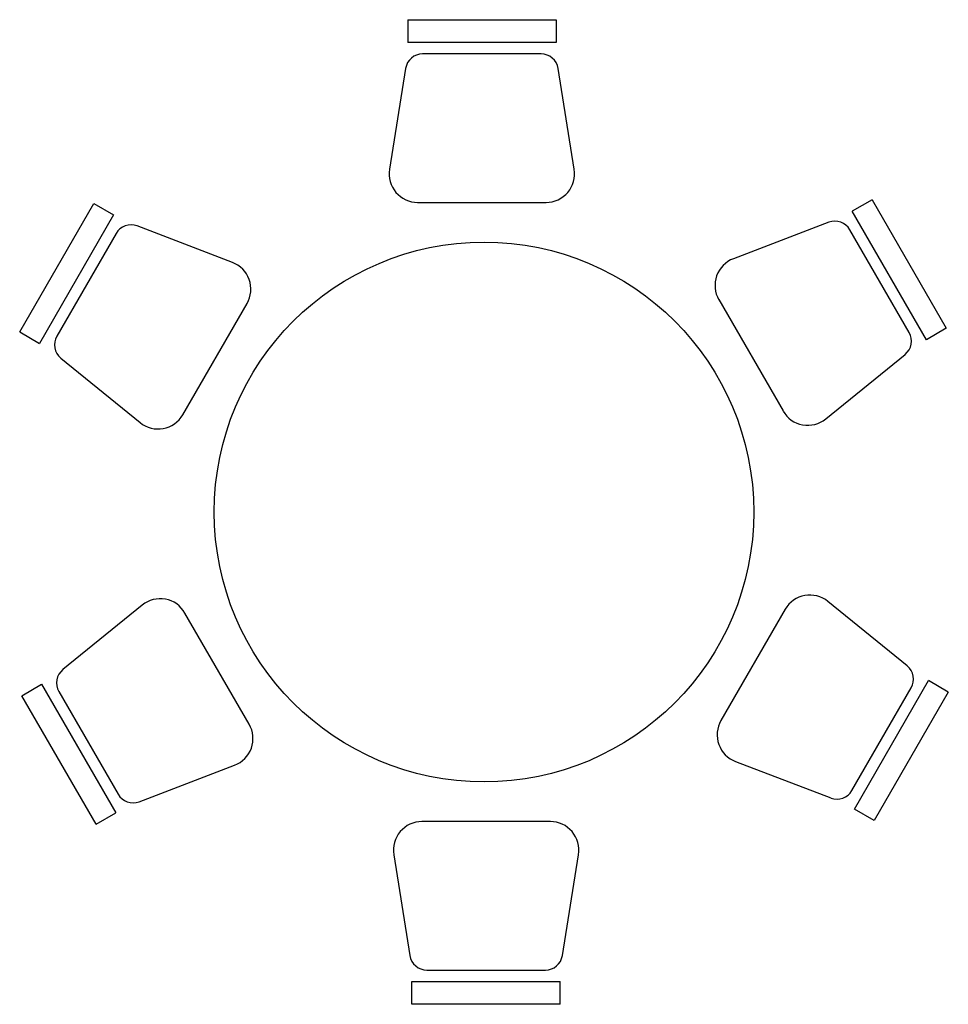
# Model space of a CAD drawing. Extents: x 31.07 to 33.13, y 471.78 to 473.97.
import ezdxf

# ---------------------------------------------------------------- set-up
doc = ezdxf.new("R2010")
doc.units = 0
doc.header["$LTSCALE"] = 0.5
doc.header["$MEASUREMENT"] = 0
doc.layers.add('LCO', color=251, linetype='CONTINUOUS')

msp = doc.modelspace()

# ---------------------------------------------------------------- linework, layer by layer
at = {"layer": 'LCO'}
for p, q in [((31.9294, 473.965), (32.2593, 473.965)), ((31.9294, 473.965), (31.9294, 473.9143)), ((32.2593, 473.965), (32.2593, 473.9143)), ((32.2593, 473.9143), (31.9294, 473.9143)), ((32.2263, 473.8889), (31.9624, 473.8889)), ((31.9248, 473.8568), (31.8888, 473.6324)), ((32.2999, 473.6324), (32.2639, 473.8568)), ((31.0664, 473.2708), (31.2313, 473.5566)), ((31.2313, 473.5566), (31.2753, 473.5312)), ((31.9515, 473.5589), (32.2372, 473.5589)), ((32.9621, 473.5648), (32.9181, 473.5394)), ((32.9621, 473.5648), (33.1271, 473.279)), ((33.0831, 473.2536), (32.9181, 473.5394)), ((31.2753, 473.5312), (31.1103, 473.2454)), ((32.8661, 473.5146), (32.6538, 473.4336)), ((31.2808, 473.4899), (31.1488, 473.2613)), ((31.5397, 473.4254), (31.3273, 473.5064)), ((33.0446, 473.2696), (32.9127, 473.4981)), ((32.6215, 473.3426), (32.7643, 473.0951)), ((31.4291, 473.0869), (31.572, 473.3343)), ((31.0664, 473.2708), (31.1103, 473.2454)), ((33.1271, 473.279), (33.0831, 473.2536)), ((31.1578, 473.2128), (31.3341, 473.0694)), ((32.8593, 473.0776), (33.0357, 473.221)), ((31.3389, 472.6635), (31.1625, 472.5201)), ((33.0404, 472.5283), (32.8641, 472.6717)), ((31.5767, 472.3985), (31.4339, 472.6459)), ((32.7691, 472.6542), (32.6262, 472.4067)), ((31.0711, 472.462), (31.1151, 472.4874)), ((31.1151, 472.4874), (31.28, 472.2017)), ((32.9229, 472.2099), (33.0879, 472.4956)), ((33.1318, 472.4703), (33.0879, 472.4956)), ((31.2361, 472.1763), (31.0711, 472.462)), ((31.1536, 472.4715), (31.2855, 472.243)), ((32.9174, 472.2512), (33.0494, 472.4797)), ((33.1318, 472.4703), (32.9669, 472.1845)), ((31.3321, 472.2264), (31.5444, 472.3075)), ((32.6585, 472.3157), (32.8709, 472.2347)), ((31.2361, 472.1763), (31.28, 472.2017)), ((32.9669, 472.1845), (32.9229, 472.2099)), ((32.2467, 472.1821), (31.961, 472.1821)), ((31.8983, 472.1086), (31.9343, 471.8842)), ((32.2734, 471.8842), (32.3094, 472.1086)), ((31.9719, 471.8522), (32.2358, 471.8522)), ((31.9389, 471.776), (31.9389, 471.8268)), ((31.9389, 471.8268), (32.2688, 471.8268)), ((32.2688, 471.776), (32.2688, 471.8268)), ((32.2688, 471.776), (31.9389, 471.776))]:
    msp.add_line(p, q, dxfattribs=at)
msp.add_circle((32.0991, 472.8705), 0.6, dxfattribs=at)
for centre, radius, start, end in [((31.9624, 473.8508), 0.0381, 90, 170.8898), ((32.2263, 473.8508), 0.0381, 9.1102, 90), ((31.9515, 473.6224), 0.0635, 170.8898, 270), ((32.2372, 473.6224), 0.0635, 270, 9.1102), ((32.8797, 473.479), 0.0381, 30, 110.8898), ((31.3137, 473.4708), 0.0381, 69.1102, 150), ((31.517, 473.3661), 0.0635, 330, 69.1102), ((32.6764, 473.3743), 0.0635, 110.8898, 210), ((31.1818, 473.2423), 0.0381, 150, 230.8898), ((33.0117, 473.2505), 0.0381, 309.1102, 30), ((32.8193, 473.1268), 0.0635, 210, 309.1102), ((31.3742, 473.1186), 0.0635, 230.8898, 330), ((32.824, 472.6224), 0.0635, 50.8898, 150), ((31.3789, 472.6142), 0.0635, 30, 129.1102), ((33.0164, 472.4987), 0.0381, 330, 50.8898), ((31.1865, 472.4905), 0.0381, 129.1102, 210), ((31.5218, 472.3668), 0.0635, 290.8898, 30), ((32.6812, 472.375), 0.0635, 150, 249.1102), ((31.3185, 472.262), 0.0381, 210, 290.8898), ((32.8845, 472.2702), 0.0381, 249.1102, 330), ((31.961, 472.1187), 0.0635, 90, 189.1102), ((32.2467, 472.1187), 0.0635, 350.8898, 90), ((31.9719, 471.8902), 0.0381, 189.1102, 270), ((32.2358, 471.8902), 0.0381, 270, 350.8898)]:
    msp.add_arc(centre, radius, start, end, dxfattribs=at)

doc.saveas('drawing.dxf')
